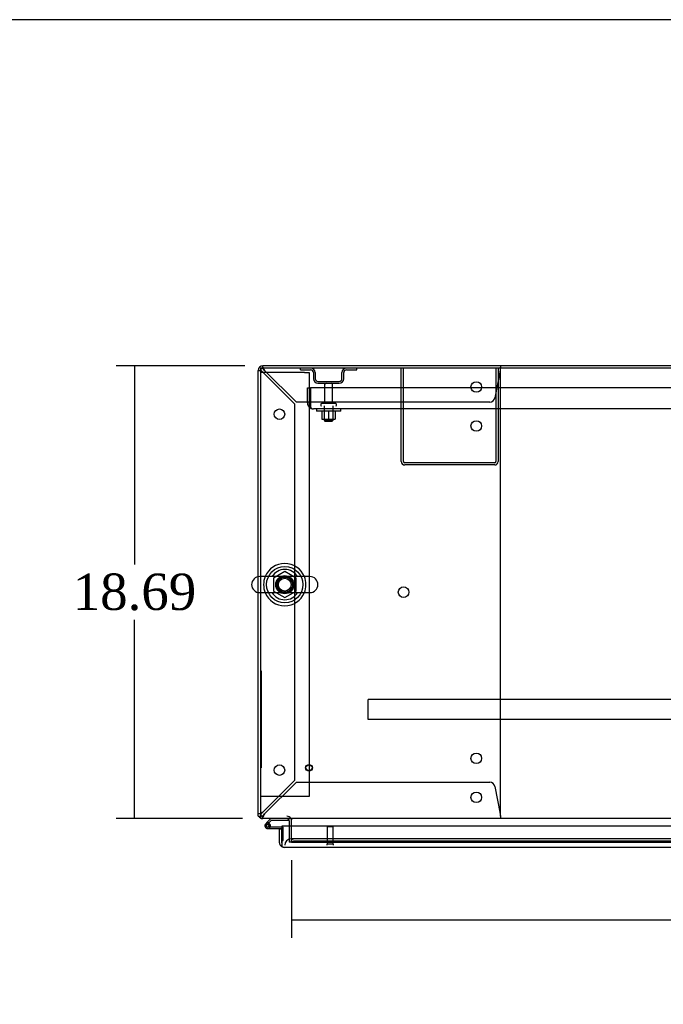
# Model space of a CAD drawing. Header units: inches. Extents: x 27 to 385, y 15 to 256.
# Tile 13 of 28: x 94 to 120, y 215 to 256. Entities that reach past the tile are written whole.
import ezdxf
from ezdxf.lldxf.tags import DXFTag

# ---------------------------------------------------------------- set-up
doc = ezdxf.new("R2010")
doc.units = ezdxf.units.IN
doc.header["$MEASUREMENT"] = 0
for name, color, linetype in [('COM41308', 7, 'Continuous'), ('COM43132', 7, 'Continuous'), ('COM50521', 7, 'Continuous'), ('COM52909', 7, 'Continuous'), ('COM54746-56', 7, 'Continuous'), ('COM54928-7', 7, 'Continuous'), ('COM55702-58', 7, 'Continuous'), ('COM70108-5', 7, 'Continuous'), ('COM70219', 7, 'Continuous'), ('COM71153-1', 7, 'Continuous'), ('COM71155-15', 7, 'Continuous'), ('COM71156-5', 7, 'Continuous'), ('Default', 7, 'Continuous'), ('NTS166105', 7, 'Continuous'), ('NTS166905', 7, 'Continuous'), ('QLB20283', 7, 'Continuous'), ('SCS00680', 7, 'Continuous'), ('STD21878', 7, 'Continuous'), ('STD26094', 7, 'Continuous'), ('WAF25059', 7, 'Continuous'), ('WAF25362', 7, 'Continuous'), ('WAM254785', 7, 'Continuous')]:
    doc.layers.add(name, color=color, linetype=linetype)
doc.styles.add('SEACAD_Times_New_Roman', font='times.ttf')
tags = doc.linetypes.add('HIDDEN2', pattern=[0.1875, 0.125, -0.0625]).pattern_tags.tags
tags[6:7] = [DXFTag(74, 4), DXFTag(75, 0), DXFTag(340, '0'), DXFTag(46, 0.0), DXFTag(50, 0.0), DXFTag(44, 0.0), DXFTag(45, 0.0)]
tags[4:5] = [DXFTag(74, 4), DXFTag(75, 0), DXFTag(340, '0'), DXFTag(46, 0.0), DXFTag(50, 0.0), DXFTag(44, 0.0), DXFTag(45, 0.0)]
doc.dimstyles.new('HAMMOND_(STH_-_300x200)', dxfattribs={"dimtxt": 1.5, "dimasz": 1.875, "dimexe": 0.75, "dimexo": 0.75, "dimgap": 0.375, "dimtad": 0, "dimtih": 1, "dimtoh": 1, "dimzin": 0, "dimdsep": 46, "dimtxsty": 'SEACAD_Times_New_Roman', "dimblk1": '_SE_FILLED', "dimblk2": '_SE_FILLED', "dimsah": 1, "dimcen": 0.75, "dimadec": 0, "dimazin": 0, "dimtfac": 0.8, "dimtofl": 0, "dimtmove": 0, "dimatfit": 3, "dimfxl": 0, "dimtolj": 1, "dimtzin": 0, "dimarcsym": 0})

# ---------------------------------------------------------------- blocks, each defined once
blk = doc.blocks.new('SE')
at = {"layer": 'COM41308', "color": 7, "linetype": 'HIDDEN2'}
for p, q in [((77.477, 224.308), (77.292, 224.308)), ((79.107, 224.308), (77.477, 224.308)), ((79.107, 224.308), (79.292, 224.308)), ((79.292, 224.308), (79.292, 206.808)), ((77.477, 206.808), (77.292, 206.808)), ((79.107, 206.808), (77.477, 206.808)), ((79.292, 206.808), (79.107, 206.808))]:
    blk.add_line(p, q, dxfattribs=at)
blk.add_circle((78.292, 215.558), 0.375, dxfattribs=at)
at = {"layer": 'COM43132', "color": 7, "linetype": 'HIDDEN2'}
for p, q in [((79.226, 223.684), (79.351, 223.684)), ((79.226, 223.059), (79.226, 223.684)), ((123.101, 223.684), (79.351, 223.684)), ((79.351, 223.059), (79.351, 223.684)), ((79.351, 223.684), (79.351, 223.059)), ((79.351, 222.932), (79.301, 222.881)), ((79.351, 223.059), (79.351, 223.059)), ((79.351, 223.059), (79.351, 222.932)), ((79.351, 223.059), (79.351, 222.881)), ((122.976, 222.809), (79.476, 222.809)), ((79.476, 222.809), (79.476, 222.809)), ((79.476, 222.809), (79.476, 222.809))]:
    blk.add_line(p, q, dxfattribs=at)
for start, end in [(180, 225.4399), (225.4399, 269.8781), (269.9564, 270)]:
    blk.add_arc((79.476, 223.059), 0.25, start, end, dxfattribs=at)
blk.add_open_spline([(79.351, 222.881), (79.372, 222.858), (79.393, 222.84), (79.435, 222.815), (79.455, 222.809), (79.476, 222.809)], degree=3, knots=[0, 0, 0, 0, 0.5, 0.5, 1, 1, 1, 1], dxfattribs=at)
at = {"layer": 'COM50521', "color": 7, "linetype": 'HIDDEN2'}
for p, q in [((83.101, 220.639), (83.101, 224.496)), ((83.196, 220.639), (83.196, 224.496)), ((87.006, 224.496), (87.006, 220.639)), ((87.101, 224.496), (87.101, 220.639)), ((86.958, 220.591), (83.244, 220.591)), ((86.958, 220.496), (83.244, 220.496))]:
    blk.add_line(p, q, dxfattribs=at)
for centre, radius, start, end in [((83.244, 220.639), 0.143, 180, 270), ((83.244, 220.639), 0.048, 180, 270), ((86.958, 220.639), 0.143, 270, 0), ((86.958, 220.639), 0.048, 270, 0)]:
    blk.add_arc(centre, radius, start, end, dxfattribs=at)
at = {"layer": 'COM52909', "color": 7, "linetype": 'HIDDEN2'}
for p, q in [((81.728, 210.768), (81.728, 210.811)), ((120.728, 210.811), (81.728, 210.811)), ((81.728, 210.041), (81.728, 210.768)), ((81.728, 209.998), (81.728, 210.041)), ((120.728, 209.998), (81.728, 209.998))]:
    blk.add_line(p, q, dxfattribs=at)
at = {"layer": 'COM54746-56', "color": 7, "linetype": 'Continuous'}
for p, q in [((77.552, 205.735), (77.508, 205.691)), ((77.524, 205.617), (77.524, 205.592)), ((77.719, 205.903), (77.552, 205.735)), ((77.599, 205.667), (77.574, 205.667)), ((77.621, 205.717), (77.635, 205.731)), ((77.635, 205.731), (77.745, 205.841)), ((77.649, 205.592), (77.649, 205.617)), ((77.745, 205.841), (78.439, 205.841)), ((78.439, 205.841), (78.439, 205.884)), ((77.574, 205.542), (77.599, 205.542)), ((77.587, 205.488), (78.167, 205.488)), ((78.167, 205.55), (77.626, 205.55)), ((77.649, 205.599), (77.703, 205.594)), ((78.167, 205.488), (78.167, 205.486)), ((78.167, 205), (78.167, 205))]:
    blk.add_line(p, q, dxfattribs=at)
at = {"layer": 'COM54746-56', "color": 7, "linetype": 'HIDDEN2'}
for p, q in [((77.55, 205.646), (77.621, 205.717)), ((78.439, 205.884), (78.439, 205.903)), ((77.626, 205.55), (77.587, 205.55)), ((77.641, 205.6), (77.649, 205.599)), ((77.704, 205.605), (77.642, 205.605)), ((78.204, 205.55), (78.167, 205.55)), ((78.229, 205), (78.229, 205.525)), ((78.167, 205), (78.229, 205))]:
    blk.add_line(p, q, dxfattribs=at)
at = {"layer": 'COM54746-56', "color": 7, "linetype": 'Continuous'}
for centre, radius, start, end in [((77.587, 205.605), 0.117, 354.7841, 270), ((77.574, 205.617), 0.05, 90, 180), ((77.587, 205.605), 0.135, 68.9858, 104.9706), ((77.599, 205.617), 0.05, 0, 90), ((77.574, 205.592), 0.05, 180, 270), ((77.599, 205.592), 0.05, 270, 0), ((77.587, 205.605), 0.117, 331.9602, 354.7841)]:
    blk.add_arc(centre, radius, start, end, dxfattribs=at)
at = {"layer": 'COM54746-56', "color": 7, "linetype": 'HIDDEN2'}
for centre, radius, start, end in [((77.587, 205.605), 0.055, 354.7841, 270), ((77.587, 205.605), 0.055, 270, 354.7841), ((77.587, 205.605), 0.117, 270, 331.9602), ((78.204, 205.525), 0.025, 0, 90)]:
    blk.add_arc(centre, radius, start, end, dxfattribs=at)
at = {"layer": 'COM54928-7', "color": 7, "linetype": 'HIDDEN2'}
for p, q in [((77.197, 224.401), (77.252, 224.401)), ((77.32, 224.401), (77.252, 224.401)), ((77.383, 224.496), (77.387, 224.496)), ((77.387, 224.535), (77.387, 224.591)), ((77.387, 224.468), (77.387, 224.535)), ((77.387, 224.496), (77.387, 224.496)), ((77.387, 224.326), (78.697, 223.016)), ((78.771, 223.091), (77.461, 224.401)), ((87.182, 224.401), (86.966, 223.269)), ((87.197, 224.591), (87.197, 224.535)), ((87.197, 224.468), (87.197, 224.535)), ((87.197, 206.218), (87.197, 224.276)), ((86.75, 223.091), (78.771, 223.091)), ((78.697, 223.016), (78.697, 207.477)), ((78.697, 207.477), (77.387, 206.167)), ((77.461, 206.093), (78.771, 207.403)), ((78.771, 207.403), (86.75, 207.403)), ((86.966, 207.224), (87.182, 206.093)), ((77.252, 206.093), (77.197, 206.093)), ((77.32, 206.093), (77.252, 206.093)), ((77.387, 206.026), (77.387, 205.958)), ((87.197, 206.026), (87.197, 205.958)), ((77.383, 205.998), (77.387, 205.998)), ((77.387, 205.998), (77.387, 205.998)), ((77.387, 205.903), (77.387, 205.958)), ((87.197, 205.958), (87.197, 205.903))]:
    blk.add_line(p, q, dxfattribs=at)
for centre in [(86.197, 223.716), (78.072, 222.591), (86.197, 222.106), (83.197, 215.247), (86.197, 208.388), (78.072, 207.903), (86.197, 206.778)]:
    blk.add_circle(centre, 0.218, dxfattribs=at)
for centre, radius, start, end in [((77.85, 225.319), 1.096, 236.9322, 244.9756), ((77.807, 224.772), 0.613, 217.2987, 226.6958), ((76.469, 223.937), 1.096, 25.0244, 33.0678), ((77.015, 223.981), 0.613, 43.3042, 52.7013), ((86.977, 224.276), 0.22, 0, 24.9177), ((91.042, 224.059), 3.875, 172.9339, 174.9317), ((86.75, 223.311), 0.22, 270, 349.1652), ((86.75, 207.183), 0.22, 10.8348, 90), ((77.85, 205.175), 1.096, 115.0244, 123.0678), ((77.807, 205.721), 0.613, 133.3042, 142.7013), ((76.469, 206.556), 1.096, 326.9322, 334.9756), ((77.015, 206.513), 0.613, 307.2987, 316.6958), ((86.977, 206.218), 0.22, 335.0823, 0), ((91.042, 206.435), 3.875, 185.0683, 187.0661)]:
    blk.add_arc(centre, radius, start, end, dxfattribs=at)
blk.add_ellipse((77.387, 224.401), major_axis=(0.095, 0), ratio=0.999171, start_param=1.570796, end_param=3.141593, dxfattribs=at)
at = {"layer": 'COM55702-58', "color": 7, "linetype": 'HIDDEN2'}
for p, q in [((78.938, 224.424), (78.938, 224.496)), ((78.938, 224.424), (79.36, 224.424)), ((79.476, 224.308), (79.476, 224.058)), ((79.548, 224.308), (79.548, 224.058)), ((80.654, 224.058), (80.654, 224.308)), ((80.726, 224.058), (80.726, 224.308)), ((80.841, 224.424), (81.263, 224.424)), ((81.263, 224.424), (81.263, 224.496)), ((79.663, 223.943), (80.538, 223.943)), ((79.663, 223.871), (80.538, 223.871))]:
    blk.add_line(p, q, dxfattribs=at)
for centre, radius, start, end in [((79.36, 224.308), 0.188, 0, 90), ((79.36, 224.308), 0.116, 0, 90), ((80.841, 224.308), 0.188, 90, 180), ((80.841, 224.308), 0.115, 90, 180), ((79.663, 224.058), 0.188, 180, 270), ((79.663, 224.058), 0.116, 180, 270), ((80.538, 224.058), 0.116, 270, 0), ((80.538, 224.058), 0.188, 270, 0)]:
    blk.add_arc(centre, radius, start, end, dxfattribs=at)
at = {"layer": 'COM70108-5', "color": 7, "linetype": 'Continuous'}
for p, q in [((125.165, 224.496), (77.292, 224.496)), ((77.292, 224.496), (77.292, 215.889)), ((77.292, 215.227), (77.292, 206.046)), ((77.292, 206.046), (77.292, 205.903)), ((125.165, 205.903), (77.292, 205.903)), ((78.572, 205.903), (78.572, 205.855)), ((78.572, 205.591), (78.572, 205.855))]:
    blk.add_line(p, q, dxfattribs=at)
at = {"layer": 'COM70108-5', "color": 7, "linetype": 'HIDDEN2'}
for p, q in [((77.292, 215.889), (77.292, 215.227)), ((78.572, 205.077), (78.572, 205.591)), ((78.572, 205.077), (78.572, 205.03)), ((78.572, 204.934), (78.572, 205.03)), ((78.572, 205.03), (78.572, 205.03)), ((78.572, 204.936), (78.572, 204.934)), ((78.572, 204.934), (78.572, 204.934)), ((78.572, 204.934), (99.611, 204.934)), ((99.361, 205.07), (78.822, 205.07)), ((99.361, 204.977), (78.822, 204.977))]:
    blk.add_line(p, q, dxfattribs=at)
for start, end in [(0, 264.2612), (273.3944, 0)]:
    blk.add_arc((78.292, 215.558), 0.344, start, end, dxfattribs=at)
for centre in [(78.822, 205.027), (78.822, 204.933)]:
    blk.add_ellipse(centre, major_axis=(-0.25, 0), ratio=0.173648, start_param=4.712389, end_param=6.212082, dxfattribs=at)
at = {"layer": 'COM70219', "color": 7, "linetype": 'HIDDEN2'}
for p, q in [((78.792, 205.061), (78.542, 205.061)), ((99.352, 205.061), (78.792, 205.061))]:
    blk.add_line(p, q, dxfattribs=at)
blk.add_arc((78.542, 204.811), 0.25, 90, 180, dxfattribs=at)
at = {"layer": 'COM71153-1', "color": 7, "linetype": 'Continuous'}
for p, q in [((78.072, 205.486), (78.167, 205.486)), ((78.072, 204.906), (78.072, 205.486)), ((99.977, 205.591), (78.167, 205.591)), ((78.167, 205.591), (78.167, 204.906)), ((78.167, 204.906), (78.167, 205.486)), ((78.167, 204.815), (78.125, 204.774)), ((78.167, 204.906), (78.167, 204.906)), ((78.167, 204.906), (78.167, 204.815)), ((78.167, 204.906), (78.167, 204.774)), ((78.261, 204.716), (78.262, 204.716)), ((78.262, 204.716), (78.261, 204.716)), ((99.882, 204.716), (78.262, 204.716))]:
    blk.add_line(p, q, dxfattribs=at)
for start, end in [(180, 223.832), (223.832, 269.8491), (269.9427, 270)]:
    blk.add_arc((78.262, 204.906), 0.19, start, end, dxfattribs=at)
blk.add_open_spline([(78.167, 204.774), (78.183, 204.756), (78.198, 204.741), (78.23, 204.721), (78.246, 204.716), (78.261, 204.716)], degree=3, knots=[0, 0, 0, 0, 0.5, 0.5, 1, 1, 1, 1], dxfattribs=at)
at = {"layer": 'COM71155-15', "color": 7, "linetype": 'Continuous'}
for p, q in [((77.197, 215.884), (77.197, 224.401)), ((125.069, 224.591), (77.387, 224.591)), ((77.197, 205.998), (77.197, 215.232)), ((77.197, 205.998), (77.292, 205.998)), ((78.477, 205.808), (78.477, 205.591))]:
    blk.add_line(p, q, dxfattribs=at)
at = {"layer": 'COM71155-15', "color": 7, "linetype": 'HIDDEN2'}
for p, q in [((77.197, 215.232), (77.197, 215.884)), ((78.477, 205.591), (78.477, 204.936)), ((78.572, 204.936), (78.477, 204.936))]:
    blk.add_line(p, q, dxfattribs=at)
at = {"layer": 'COM71155-15', "color": 7, "linetype": 'Continuous'}
for centre, radius, start, end in [((77.387, 224.401), 0.19, 90, 180), ((77.387, 206.093), 0.19, 210, 240), ((78.382, 205.808), 0.095, 0, 90), ((78.382, 205.808), 0.19, 0, 30)]:
    blk.add_arc(centre, radius, start, end, dxfattribs=at)
at = {"layer": 'COM71155-15', "color": 7, "linetype": 'HIDDEN2'}
for centre, radius, start, end in [((77.387, 224.401), 0.095, 90, 180), ((77.387, 206.093), 0.095, 180, 270), ((77.387, 206.093), 0.19, 240, 270), ((78.382, 205.808), 0.19, 30, 90)]:
    blk.add_arc(centre, radius, start, end, dxfattribs=at)
at = {"layer": 'COM71156-5', "color": 7, "linetype": 'HIDDEN2'}
blk.add_line((78.572, 204.936), (98.728, 204.936), dxfattribs=at)
at = {"layer": 'NTS166105', "color": 7, "linetype": 'HIDDEN2'}
for p, q in [((79.824, 222.713), (79.824, 222.393)), ((80.103, 222.713), (80.103, 222.393)), ((80.374, 222.713), (80.374, 222.393)), ((79.824, 222.393), (80.103, 222.393)), ((80.103, 222.393), (80.374, 222.393))]:
    blk.add_line(p, q, dxfattribs=at)
at = {"layer": 'NTS166905', "color": 7, "linetype": 'HIDDEN2'}
for p, q in [((78.292, 216.093), (77.827, 215.821)), ((77.827, 215.821), (77.827, 215.295)), ((78.757, 215.821), (78.292, 216.093)), ((78.757, 215.295), (78.757, 215.821)), ((77.827, 215.295), (78.296, 215.02)), ((78.296, 215.02), (78.757, 215.295))]:
    blk.add_line(p, q, dxfattribs=at)
blk.add_circle((78.292, 215.558), 0.263, dxfattribs=at)
at = {"layer": 'QLB20283', "color": 7, "linetype": 'HIDDEN2'}
for p, q in [((77.322, 211.998), (77.292, 211.998)), ((77.322, 211.998), (77.322, 211.623)), ((77.322, 211.623), (77.322, 208.373)), ((77.333, 210.722), (77.322, 210.722)), ((77.333, 210.711), (77.322, 210.711)), ((77.332, 210.575), (77.322, 210.575)), ((77.332, 210.572), (77.322, 210.572)), ((77.333, 210.544), (77.322, 210.544)), ((77.333, 210.534), (77.322, 210.534)), ((77.332, 210.575), (77.332, 210.711)), ((77.332, 210.402), (77.332, 210.534)), ((77.322, 210.402), (77.333, 210.402)), ((77.322, 210.392), (77.333, 210.392)), ((77.332, 210.362), (77.322, 210.362)), ((77.333, 210.362), (77.322, 210.362)), ((77.332, 210.216), (77.322, 210.216)), ((77.332, 210.21), (77.322, 210.21)), ((77.333, 210.185), (77.322, 210.185)), ((77.332, 210.216), (77.332, 210.362)), ((77.332, 210.036), (77.332, 210.185)), ((77.322, 210.036), (77.333, 210.036)), ((77.332, 210.005), (77.322, 210.005)), ((77.333, 210.004), (77.322, 210.004)), ((77.332, 209.858), (77.322, 209.858)), ((77.332, 209.852), (77.322, 209.852)), ((77.333, 209.826), (77.322, 209.826)), ((77.333, 209.815), (77.322, 209.815)), ((77.332, 209.858), (77.332, 210.004)), ((77.332, 209.652), (77.332, 209.815)), ((77.332, 209.652), (77.322, 209.652)), ((77.332, 209.617), (77.322, 209.617)), ((77.332, 209.504), (77.322, 209.504)), ((77.332, 209.474), (77.322, 209.474)), ((77.332, 209.438), (77.322, 209.438)), ((77.333, 209.434), (77.322, 209.434)), ((77.332, 209.504), (77.332, 209.617)), ((77.332, 209.474), (77.332, 209.504)), ((77.332, 209.214), (77.332, 209.434)), ((77.322, 209.214), (77.333, 209.214)), ((77.322, 208.373), (77.322, 207.998)), ((77.322, 207.998), (77.292, 207.998))]:
    blk.add_line(p, q, dxfattribs=at)
at = {"layer": 'SCS00680', "color": 7, "linetype": 'Continuous'}
for p, q in [((79.327, 215.889), (77.256, 215.889)), ((77.256, 215.227), (79.327, 215.227))]:
    blk.add_line(p, q, dxfattribs=at)
for centre, radius, start, end in [((78.292, 215.558), 0.625, 32.0055, 147.9945), ((77.256, 215.558), 0.331, 90, 270), ((79.327, 215.558), 0.331, 270, 90), ((78.292, 215.558), 0.625, 212.0055, 327.9945)]:
    blk.add_arc(centre, radius, start, end, dxfattribs=at)
for points, knots in [([(78.244, 215.896), (78.254, 215.896), (78.264, 215.896), (78.306, 215.896), (78.339, 215.896), (78.402, 215.897), (78.432, 215.897), (78.475, 215.894), (78.489, 215.893), (78.502, 215.891)], [0.30263886, 0.30263886, 0.30263886, 0.30263886, 0.3125, 0.3125, 0.34375, 0.34375, 0.375, 0.375, 0.38985363, 0.38985363, 0.38985363, 0.38985363]), ([(78.508, 215.226), (78.503, 215.225), (78.499, 215.224), (78.465, 215.22), (78.435, 215.219), (78.374, 215.219), (78.342, 215.22), (78.291, 215.22), (78.272, 215.22), (78.253, 215.22)], [0.74467138, 0.74467138, 0.74467138, 0.74467138, 0.75, 0.75, 0.78125, 0.78125, 0.8125, 0.8125, 0.83073551, 0.83073551, 0.83073551, 0.83073551])]:
    blk.add_open_spline(points, degree=3, knots=knots, dxfattribs=at)
at = {"layer": 'STD21878', "color": 7, "linetype": 'HIDDEN2'}
for p, q in [((80.292, 205.561), (80.042, 205.561)), ((80.042, 205.561), (80.042, 204.842)), ((80.292, 204.842), (80.292, 205.561)), ((80.307, 204.842), (80.026, 204.842)), ((80.026, 204.842), (80.026, 204.811)), ((80.307, 204.811), (80.307, 204.842))]:
    blk.add_line(p, q, dxfattribs=at)
for radius in [0.141, 0.125]:
    blk.add_circle((79.292, 207.998), radius, dxfattribs=at)
at = {"layer": 'STD26094', "color": 7, "linetype": 'HIDDEN2'}
for p, q in [((79.936, 223.811), (79.936, 223.034)), ((80.266, 223.034), (80.266, 223.811)), ((79.776, 223.004), (79.776, 222.964)), ((80.396, 223.034), (79.806, 223.034)), ((79.913, 222.934), (79.913, 222.346)), ((80.288, 222.346), (80.288, 222.934)), ((80.426, 222.964), (80.426, 223.004)), ((80.288, 222.346), (79.913, 222.346)), ((79.913, 222.346), (79.951, 222.309)), ((79.951, 222.309), (80.251, 222.309)), ((80.251, 222.309), (80.288, 222.346))]:
    blk.add_line(p, q, dxfattribs=at)
for centre, radius, start, end in [((79.996, 223.811), 0.06, 90, 180), ((80.206, 223.811), 0.06, 0, 90), ((79.806, 223.004), 0.03, 90, 180), ((79.806, 222.964), 0.03, 180, 270), ((80.396, 223.004), 0.03, 0, 90), ((80.396, 222.964), 0.03, 270, 0)]:
    blk.add_arc(centre, radius, start, end, dxfattribs=at)
at = {"layer": 'WAF25059', "color": 7, "linetype": 'HIDDEN2'}
for p, q in [((79.601, 222.809), (79.601, 222.713)), ((80.601, 222.713), (79.601, 222.713)), ((80.601, 222.713), (80.601, 222.809))]:
    blk.add_line(p, q, dxfattribs=at)
at = {"layer": 'WAF25362', "color": 7, "linetype": 'Continuous'}
for start, end in [(22.2452, 157.7548), (202.2452, 337.7548)]:
    blk.add_arc((78.292, 215.558), 0.875, start, end, dxfattribs=at)
at = {"layer": 'WAF25362', "color": 7, "linetype": 'HIDDEN2'}
for radius, start, end in [(0.875, 157.7548, 202.2452), (0.344, 95.485, 0), (0.344, 0, 86.767), (0.875, 0, 22.2452), (0.875, 337.7548, 0)]:
    blk.add_arc((78.292, 215.558), radius, start, end, dxfattribs=at)
at = {"layer": 'WAM254785', "color": 7, "linetype": 'HIDDEN2'}
for radius in [0.75, 0.312]:
    blk.add_circle((78.292, 215.558), radius, dxfattribs=at)
blk = doc.blocks.new('_SE_FILLED')
at = {"color": 0}
blk.add_line((0, 0), (-1, 0), dxfattribs=at)
blk.add_solid([(0, 0), (-1, -0.1665), (-1, 0.1665), (0, 0)], dxfattribs=at)
blk = doc.blocks.new('*D78')
at = {"layer": 'Default', "color": 0, "linetype": 'Continuous', "lineweight": -2}
for p, q in [((150.044, 221.282), (150.044, 217.637)), ((104.732, 220.846), (104.732, 217.637)), ((106.607, 218.387), (122.208, 218.387)), ((148.169, 218.387), (132.569, 218.387))]:
    blk.add_line(p, q, dxfattribs=at)
at = {"layer": 'Defpoints', "color": 0, "linetype": 'Continuous'}
for p in [(150.044, 222.032), (104.732, 221.596), (104.732, 218.387)]:
    blk.add_point(p, dxfattribs=at)
at = {"layer": 'Default', "color": 0, "linetype": 'Continuous', "lineweight": -2, "xscale": 1.875, "yscale": 1.875, "zscale": 1.875, "rotation": 180}
blk.add_blockref('_SE_FILLED', (104.732, 218.387), dxfattribs=at)
at = {"layer": 'Default', "color": 0, "linetype": 'Continuous', "lineweight": -2, "xscale": 1.875, "yscale": 1.875, "zscale": 1.875}
blk.add_blockref('_SE_FILLED', (150.044, 218.387), dxfattribs=at)
at = {"layer": 'Default', "color": 0, "linetype": 'Continuous', "insert": (127.388, 218.387), "char_height": 1.5, "attachment_point": 5, "style": 'SEACAD_Times_New_Roman'}
blk.add_mtext('\\A1;\\A1;45.31\\PDOOR \\POPENING', dxfattribs=at)
blk = doc.blocks.new('*D79')
at = {"layer": 'Default', "color": 0, "linetype": 'Continuous', "lineweight": -2}
for p, q in [((102.797, 241.251), (97.498, 241.251)), ((98.248, 239.376), (98.248, 233.047)), ((98.248, 224.438), (98.248, 230.767)), ((102.702, 222.563), (97.498, 222.563))]:
    blk.add_line(p, q, dxfattribs=at)
at = {"layer": 'Defpoints', "color": 0, "linetype": 'Continuous'}
for p in [(103.547, 241.251), (98.248, 222.563), (103.452, 222.563)]:
    blk.add_point(p, dxfattribs=at)
at = {"layer": 'Default', "color": 0, "linetype": 'Continuous', "lineweight": -2, "xscale": 1.875, "yscale": 1.875, "zscale": 1.875}
for p, rotation in [((98.248, 241.251), 90), ((98.248, 222.563), 270)]:
    blk.add_blockref('_SE_FILLED', p, dxfattribs=dict(at, rotation=rotation))
at = {"layer": 'Default', "color": 0, "linetype": 'Continuous', "insert": (98.248, 231.907), "char_height": 1.5, "attachment_point": 5, "style": 'SEACAD_Times_New_Roman'}
blk.add_mtext('\\A1;\\A1;18.69', dxfattribs=at)
blk = doc.blocks.new('BORDER')
at = {"layer": 'Default', "color": 7, "linetype": 'Continuous'}
blk.add_line((0, 27.86), (-41.86, 27.86), dxfattribs=at)

msp = doc.modelspace()

# ---------------------------------------------------------------- block references
at = {"layer": 'Default', "color": 7, "xscale": 8.55, "yscale": 8.55, "zscale": 8.55}
msp.add_blockref('BORDER', (385.383, 17.33), dxfattribs=at)
at = {"layer": 'Default'}
msp.add_blockref('SE', (26.16, 16.66), dxfattribs=at)

# ---------------------------------------------------------------- dimensions: what is measured, and where the dimension line sits
at = {"layer": 'Default', "color": 7, "linetype": 'Continuous'}
dim = msp.add_linear_dim(base=(98.248, 222.563), p1=(103.547, 241.251), p2=(103.452, 222.563), angle=90, text='\\A1;<>', dimstyle='HAMMOND_(STH_-_300x200)', dxfattribs=at)
dim.commit()
dim.dimension.update_dxf_attribs({"geometry": '*D79', "text_midpoint": (98.248, 231.907), "dimtype": 160})
dim = msp.add_linear_dim(base=(104.732, 218.387), p1=(150.044, 222.032), p2=(104.732, 221.596), text='\\A1;<>\\PDOOR \\XOPENING', dimstyle='HAMMOND_(STH_-_300x200)', dxfattribs=at)
dim.commit()
dim.dimension.update_dxf_attribs({"geometry": '*D78', "text_midpoint": (127.388, 218.387), "dimtype": 160})

doc.saveas('drawing.dxf')
